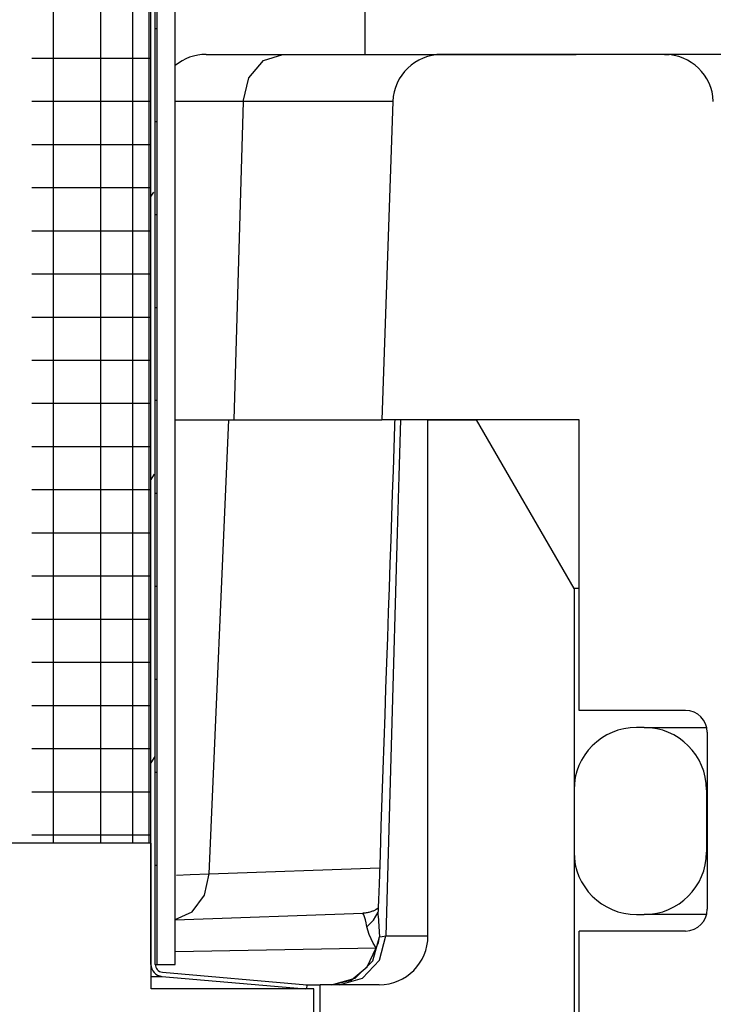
# Model space of a CAD drawing. Extents: x -169 to 7270, y -140 to 2984.
# Tile 196 of 256: x 1846.736 to 1847.625, y 407.76 to 409.023. Entities that reach past the tile are written whole.
import ezdxf

# ---------------------------------------------------------------- set-up
doc = ezdxf.new("R2010")
doc.units = 0
doc.header["$MEASUREMENT"] = 0
doc.header["$PDSIZE"] = 1
doc.layers.get('DEFPOINTS').update_dxf_attribs({"linetype": 'CONTINUOUS'})
doc.layers.add('DIM', color=3, linetype='CONTINUOUS')
doc.layers.add('SPILL-BUCKET', color=1, linetype='CONTINUOUS')
doc.styles.add('SIMPLEX', font='simplex')
doc.dimstyles.new('DIM64', dxfattribs={"dimscale": 64, "dimtxt": 0.09375, "dimasz": 0.09375, "dimexe": 0.0625, "dimexo": 0.0625, "dimgap": 0.046875, "dimtad": 1, "dimdec": 4, "dimzin": 3, "dimdsep": 46, "dimlunit": 4, "dimtxsty": 'SIMPLEX', "dimcen": 0, "dimclrd": 256, "dimclre": 256, "dimclrt": 256, "dimadec": 0, "dimazin": 0, "dimtfac": 1, "dimtdec": 4, "dimtmove": 0, "dimatfit": 3, "dimfxl": 1, "dimfrac": 2, "dimtolj": 1, "dimtzin": 0, "dimarcsym": 0})

# ---------------------------------------------------------------- blocks, each defined once
blk = doc.blocks.new('*D7')
at = {"layer": 'DEFPOINTS', "color": 0, "transparency": 16777216}
for p in [(2010, 414.2886), (1374, 414.0074), (1374, 136.5159)]:
    blk.add_point(p, dxfattribs=at)
at = {"layer": 'DIM', "lineweight": -2, "transparency": 16777216}
for p, q in [((2010, 410.2886), (2010, 132.5159)), ((1374, 410.0074), (1374, 132.5159)), ((2004, 136.5159), (1380, 136.5159))]:
    blk.add_line(p, q, dxfattribs=at)
at = {"layer": 'DIM', "transparency": 16777216}
for points in [[(1380, 137.5159), (1380, 135.5159), (1374, 136.5159)], [(2004, 137.5159), (2004, 135.5159), (2010, 136.5159)]]:
    blk.add_solid(points, dxfattribs=at)
at = {"layer": 'DIM', "transparency": 16777216, "insert": (1692, 144.0873), "char_height": 6, "attachment_point": 5, "style": 'SIMPLEX'}
blk.add_mtext('\\A1;53\'-0" (F.V. TANK SLAB)', dxfattribs=at)

msp = doc.modelspace()

# ---------------------------------------------------------------- linework, layer by layer
at = {"layer": 'SPILL-BUCKET', "color": 7, "linetype": 'Continuous'}
for p, q in [((1846.90418, 407.81153), (1846.90418, 410.08081)), ((1846.90967, 407.81153), (1846.90967, 410.08081)), ((1846.91217, 407.81153), (1846.91217, 410.08497)), ((1846.93515, 407.81153), (1846.93515, 410.08497)), ((1846.90155, 409.87417), (1846.90155, 407.96717)), ((1846.77865, 409.85655), (1846.77865, 407.96717)), ((1846.83937, 409.85655), (1846.83937, 407.96717)), ((1846.88066, 409.8574), (1846.88066, 407.96717)), ((1846.90967, 409.01184), (1846.91154, 409.01184)), ((1846.91154, 409.01184), (1846.91217, 409.01184)), ((1846.75147, 408.97385), (1846.80541, 408.97385)), ((1846.80541, 408.97385), (1846.84816, 408.97385)), ((1846.84816, 408.97385), (1846.87913, 408.97385)), ((1846.87913, 408.97385), (1846.89789, 408.97385)), ((1846.89789, 408.97385), (1846.90418, 408.97385)), ((1846.75147, 408.9185), (1846.80541, 408.9185)), ((1846.80541, 408.9185), (1846.84816, 408.9185)), ((1846.84816, 408.9185), (1846.87913, 408.9185)), ((1846.87913, 408.9185), (1846.89789, 408.9185)), ((1846.89789, 408.9185), (1846.90418, 408.9185)), ((1846.97097, 408.91824), (1846.93515, 408.91824)), ((1847.02235, 408.91824), (1846.97097, 408.91824)), ((1847.2145, 408.91824), (1847.02235, 408.91824)), ((1846.90967, 408.89261), (1846.91154, 408.89261)), ((1846.91154, 408.89261), (1846.91217, 408.89261)), ((1846.75147, 408.86315), (1846.80541, 408.86315)), ((1846.80541, 408.86315), (1846.84816, 408.86315)), ((1846.84816, 408.86315), (1846.87913, 408.86315)), ((1846.87913, 408.86315), (1846.89789, 408.86315)), ((1846.89789, 408.86315), (1846.90418, 408.86315)), ((1846.75147, 408.8078), (1846.80541, 408.8078)), ((1846.80541, 408.8078), (1846.84816, 408.8078)), ((1846.84816, 408.8078), (1846.87913, 408.8078)), ((1846.87913, 408.8078), (1846.89789, 408.8078)), ((1846.89789, 408.8078), (1846.90418, 408.8078)), ((1846.90727, 408.80207), (1846.90418, 408.79671)), ((1846.90967, 408.77337), (1846.91154, 408.77337)), ((1846.91154, 408.77337), (1846.91217, 408.77337)), ((1846.75147, 408.75245), (1846.80541, 408.75245)), ((1846.80541, 408.75245), (1846.84816, 408.75245)), ((1846.84816, 408.75245), (1846.87913, 408.75245)), ((1846.87913, 408.75245), (1846.89789, 408.75245)), ((1846.89789, 408.75245), (1846.90418, 408.75245)), ((1846.75147, 408.6971), (1846.80541, 408.6971)), ((1846.80541, 408.6971), (1846.84816, 408.6971)), ((1846.84816, 408.6971), (1846.87913, 408.6971)), ((1846.87913, 408.6971), (1846.89789, 408.6971)), ((1846.89789, 408.6971), (1846.90418, 408.6971)), ((1846.90967, 408.65413), (1846.91154, 408.65413)), ((1846.91154, 408.65413), (1846.91217, 408.65413)), ((1846.75147, 408.64176), (1846.80541, 408.64176)), ((1846.80541, 408.64176), (1846.84816, 408.64176)), ((1846.84816, 408.64176), (1846.87913, 408.64176)), ((1846.87913, 408.64176), (1846.89789, 408.64176)), ((1846.89789, 408.64176), (1846.90418, 408.64176)), ((1846.75147, 408.58641), (1846.80541, 408.58641)), ((1846.80541, 408.58641), (1846.84816, 408.58641)), ((1846.84816, 408.58641), (1846.87913, 408.58641)), ((1846.87913, 408.58641), (1846.89789, 408.58641)), ((1846.89789, 408.58641), (1846.90418, 408.58641)), ((1846.90967, 408.5349), (1846.91154, 408.5349)), ((1846.91154, 408.5349), (1846.91217, 408.5349)), ((1846.75147, 408.53106), (1846.80541, 408.53106)), ((1846.80541, 408.53106), (1846.84816, 408.53106)), ((1846.84816, 408.53106), (1846.87913, 408.53106)), ((1846.87913, 408.53106), (1846.89789, 408.53106)), ((1846.89789, 408.53106), (1846.90418, 408.53106)), ((1846.75147, 408.47571), (1846.80541, 408.47571)), ((1846.80541, 408.47571), (1846.84816, 408.47571)), ((1846.84816, 408.47571), (1846.87913, 408.47571)), ((1846.87913, 408.47571), (1846.89789, 408.47571)), ((1846.89789, 408.47571), (1846.90418, 408.47571)), ((1846.90815, 408.4402), (1846.90418, 408.43332)), ((1846.75147, 408.42036), (1846.80541, 408.42036)), ((1846.80541, 408.42036), (1846.84816, 408.42036)), ((1846.84816, 408.42036), (1846.87913, 408.42036)), ((1846.87913, 408.42036), (1846.89789, 408.42036)), ((1846.89789, 408.42036), (1846.90418, 408.42036)), ((1846.90967, 408.41566), (1846.91154, 408.41566)), ((1846.91154, 408.41566), (1846.91217, 408.41566)), ((1846.75147, 408.36501), (1846.80541, 408.36501)), ((1846.80541, 408.36501), (1846.84816, 408.36501)), ((1846.84816, 408.36501), (1846.87913, 408.36501)), ((1846.87913, 408.36501), (1846.89789, 408.36501)), ((1846.89789, 408.36501), (1846.90418, 408.36501)), ((1846.75147, 408.30967), (1846.80541, 408.30967)), ((1846.80541, 408.30967), (1846.84816, 408.30967)), ((1846.84816, 408.30967), (1846.87913, 408.30967)), ((1846.87913, 408.30967), (1846.89789, 408.30967)), ((1846.89789, 408.30967), (1846.90418, 408.30967)), ((1846.90967, 408.29642), (1846.91154, 408.29642)), ((1846.91154, 408.29642), (1846.91217, 408.29642)), ((1846.75147, 408.25432), (1846.80541, 408.25432)), ((1846.80541, 408.25432), (1846.84816, 408.25432)), ((1846.84816, 408.25432), (1846.87913, 408.25432)), ((1846.87913, 408.25432), (1846.89789, 408.25432)), ((1846.89789, 408.25432), (1846.90418, 408.25432)), ((1846.75147, 408.19897), (1846.80541, 408.19897)), ((1846.80541, 408.19897), (1846.84816, 408.19897)), ((1846.84816, 408.19897), (1846.87913, 408.19897)), ((1846.87913, 408.19897), (1846.89789, 408.19897)), ((1846.89789, 408.19897), (1846.90418, 408.19897)), ((1846.90967, 408.17719), (1846.91154, 408.17719)), ((1846.91154, 408.17719), (1846.91217, 408.17719)), ((1846.75147, 408.14362), (1846.80541, 408.14362)), ((1846.80541, 408.14362), (1846.84816, 408.14362)), ((1846.84816, 408.14362), (1846.87913, 408.14362)), ((1846.87913, 408.14362), (1846.89789, 408.14362)), ((1846.89789, 408.14362), (1846.90418, 408.14362)), ((1847.53674, 408.11536), (1847.52675, 408.11536)), ((1847.53674, 408.11536), (1847.54571, 408.11536)), ((1846.75147, 408.08827), (1846.80541, 408.08827)), ((1846.80541, 408.08827), (1846.84816, 408.08827)), ((1846.84816, 408.08827), (1846.87913, 408.08827)), ((1846.87913, 408.08827), (1846.89789, 408.08827)), ((1846.89789, 408.08827), (1846.90418, 408.08827)), ((1846.90903, 408.07833), (1846.90418, 408.06993)), ((1846.90967, 408.05795), (1846.91154, 408.05795)), ((1846.91154, 408.05795), (1846.91217, 408.05795)), ((1846.75147, 408.03292), (1846.80541, 408.03292)), ((1846.80541, 408.03292), (1846.84816, 408.03292)), ((1846.84816, 408.03292), (1846.87913, 408.03292)), ((1846.87913, 408.03292), (1846.89789, 408.03292)), ((1846.89789, 408.03292), (1846.90418, 408.03292)), ((1847.44681, 408.03541), (1847.44681, 407.95547)), ((1847.61669, 408.03541), (1847.61669, 407.95547)), ((1847.61694, 408.03541), (1847.61669, 408.03541)), ((1847.61768, 408.03541), (1847.61694, 408.03541)), ((1846.75147, 407.97757), (1846.80541, 407.97757)), ((1846.80541, 407.97757), (1846.84816, 407.97757)), ((1846.84816, 407.97757), (1846.87913, 407.97757)), ((1846.87913, 407.97757), (1846.89789, 407.97757)), ((1846.89789, 407.97757), (1846.90418, 407.97757)), ((1846.90467, 407.96707), (1846.90467, 407.96717)), ((1847.61669, 407.95547), (1847.61694, 407.95547)), ((1847.61694, 407.95547), (1847.61769, 407.95547)), ((1846.90967, 407.93871), (1846.91154, 407.93871)), ((1846.91154, 407.93871), (1846.91217, 407.93871)), ((1847.52675, 407.87552), (1847.53674, 407.87552)), ((1847.54569, 407.87552), (1847.53674, 407.87552)), ((1847.57246, 407.87552), (1847.54569, 407.87552)), ((1846.90967, 407.81153), (1846.91155, 407.81153)), ((1846.91155, 407.81153), (1846.91217, 407.81153)), ((1846.91217, 407.81153), (1846.93515, 407.81153)), ((1846.91879, 407.80157), (1847.10404, 407.78537)), ((1846.90469, 407.7961), (1846.9149, 407.7961)), ((1846.9149, 407.7961), (1846.91832, 407.7961)), ((1846.91832, 407.7961), (1847.10242, 407.77999)), ((1847.10357, 407.77999), (1847.10242, 407.77999)), ((1847.10404, 407.78537), (1847.10357, 407.77999))]:
    msp.add_line(p, q, dxfattribs=at)
at = {"layer": 'SPILL-BUCKET', "linetype": 'Continuous'}
for p, q in [((1847.17834, 409.07246), (1847.17834, 408.97852)), ((1846.97498, 408.97852), (1846.98132, 408.97852)), ((1846.98132, 408.97852), (1847.00019, 408.97852)), ((1847.00019, 408.97852), (1847.03115, 408.97852)), ((1847.03115, 408.97852), (1847.07348, 408.97852)), ((1847.04841, 408.97051), (1847.07348, 408.97852)), ((1847.07348, 408.97852), (1847.34482, 408.97852)), ((1847.56296, 408.97852), (1847.27692, 408.97852)), ((1847.34482, 408.97852), (1847.38986, 408.97852)), ((1847.38986, 408.97852), (1847.42281, 408.97852)), ((1847.42281, 408.97852), (1847.44289, 408.97852)), ((1847.44289, 408.97852), (1847.44964, 408.97852)), ((1847.56296, 408.97852), (1847.56891, 408.97852)), ((1847.75756, 408.97852), (1847.56891, 408.97852)), ((1847.02978, 408.94854), (1847.04841, 408.97051)), ((1847.02235, 408.91824), (1847.02978, 408.94854)), ((1847.02235, 408.91824), (1847.01067, 408.51009)), ((1847.2145, 408.91824), (1847.20025, 408.51009)), ((1846.93515, 408.51009), (1846.96589, 408.51009)), ((1846.96589, 408.51009), (1847.00397, 408.51009)), ((1846.97896, 407.92761), (1847.00397, 408.51009)), ((1847.00397, 408.51009), (1847.20025, 408.51009)), ((1847.4533, 408.51009), (1847.20025, 408.51009)), ((1847.21684, 408.51009), (1847.2167, 408.50604)), ((1847.22406, 408.51009), (1847.22202, 408.43763)), ((1847.25943, 408.51009), (1847.32189, 408.51009)), ((1847.25943, 407.84794), (1847.25943, 408.51009)), ((1847.44681, 408.29373), (1847.32189, 408.51009)), ((1847.4533, 408.1371), (1847.4533, 408.51009)), ((1847.21657, 408.50198), (1847.2156, 408.47339)), ((1847.2167, 408.50604), (1847.21657, 408.50198)), ((1847.2156, 408.47339), (1847.21464, 408.44479)), ((1847.21464, 408.44479), (1847.21365, 408.41542)), ((1847.22202, 408.43763), (1847.21999, 408.36515)), ((1847.21365, 408.41542), (1847.21266, 408.38605)), ((1847.21266, 408.38605), (1847.21164, 408.35581)), ((1847.21164, 408.35581), (1847.21062, 408.32557)), ((1847.21999, 408.36515), (1847.2127, 408.10665)), ((1847.21062, 408.32557), (1847.20957, 408.29437)), ((1847.20957, 408.29437), (1847.20851, 408.26317)), ((1847.44843, 408.29373), (1847.44681, 408.29373)), ((1847.44681, 408.29373), (1847.44681, 407.49503)), ((1847.45329, 408.29373), (1847.44843, 408.29373)), ((1847.20851, 408.26317), (1847.20742, 408.23087)), ((1847.20742, 408.23087), (1847.20633, 408.19857)), ((1847.20633, 408.19857), (1847.20519, 408.16502)), ((1847.20519, 408.16502), (1847.20405, 408.13146)), ((1847.20405, 408.13146), (1847.20287, 408.09642)), ((1847.58981, 408.1371), (1847.4533, 408.1371)), ((1847.2127, 408.10665), (1847.20537, 407.84794)), ((1847.54571, 408.11536), (1847.57254, 408.11536)), ((1847.57254, 408.11536), (1847.61705, 408.11536)), ((1847.61769, 408.10921), (1847.61769, 407.88217)), ((1847.20287, 408.09642), (1847.20168, 408.06138)), ((1847.20168, 408.06138), (1847.20044, 408.02511)), ((1847.20044, 408.02511), (1847.19921, 407.98883)), ((1847.19921, 407.98883), (1847.19795, 407.95183)), ((1847.19795, 407.95183), (1847.19669, 407.91484)), ((1846.93709, 407.92601), (1846.95439, 407.92667)), ((1846.95439, 407.92667), (1846.97896, 407.92761)), ((1846.9727, 407.90009), (1846.97896, 407.92761)), ((1846.97896, 407.92761), (1847.19739, 407.93524)), ((1847.19669, 407.91484), (1847.196, 407.89443)), ((1846.957, 407.87907), (1846.9727, 407.90009)), ((1847.196, 407.89443), (1847.1953, 407.87403)), ((1846.93515, 407.86895), (1846.957, 407.87907)), ((1846.93516, 407.86864), (1847.1758, 407.87704)), ((1847.17598, 407.87706), (1847.17577, 407.87706)), ((1847.17729, 407.875), (1847.1758, 407.87704)), ((1847.1762, 407.87707), (1847.17598, 407.87706)), ((1847.17751, 407.87714), (1847.1762, 407.87707)), ((1847.17882, 407.87727), (1847.17751, 407.87714)), ((1847.18011, 407.87745), (1847.17882, 407.87727)), ((1847.18138, 407.87765), (1847.18011, 407.87745)), ((1847.18261, 407.8779), (1847.18138, 407.87765)), ((1847.18382, 407.87818), (1847.18261, 407.8779)), ((1847.18497, 407.87849), (1847.18382, 407.87818)), ((1847.1861, 407.87883), (1847.18497, 407.87849)), ((1847.18717, 407.87919), (1847.1861, 407.87883)), ((1847.1882, 407.87957), (1847.18717, 407.87919)), ((1847.18918, 407.87996), (1847.1882, 407.87957)), ((1847.19011, 407.88037), (1847.18918, 407.87996)), ((1847.18942, 407.8683), (1847.19551, 407.87847)), ((1847.19099, 407.88079), (1847.19011, 407.88037)), ((1847.19183, 407.88121), (1847.19099, 407.88079)), ((1847.19231, 407.88147), (1847.19183, 407.88121)), ((1847.19277, 407.88172), (1847.19231, 407.88147)), ((1847.19322, 407.88198), (1847.19277, 407.88172)), ((1847.19363, 407.88223), (1847.19322, 407.88198)), ((1847.19406, 407.88249), (1847.19363, 407.88223)), ((1847.19446, 407.88275), (1847.19406, 407.88249)), ((1847.19563, 407.88356), (1847.19446, 407.88275)), ((1847.17924, 407.86859), (1847.17729, 407.875)), ((1847.18009, 407.86468), (1847.17924, 407.86859)), ((1847.18097, 407.85974), (1847.18009, 407.86468)), ((1847.18097, 407.85974), (1847.18942, 407.8683)), ((1847.19543, 407.87399), (1847.1973, 407.8469)), ((1847.61686, 407.87552), (1847.57246, 407.87552)), ((1847.18385, 407.84969), (1847.18097, 407.85974)), ((1847.58981, 407.85429), (1847.4533, 407.85429)), ((1847.4533, 407.542), (1847.4533, 407.85429)), ((1847.18925, 407.83882), (1847.18385, 407.84969)), ((1847.18869, 407.81611), (1847.1973, 407.8469)), ((1847.19322, 407.83256), (1847.18925, 407.83882)), ((1847.19322, 407.83256), (1847.19585, 407.83965)), ((1847.19585, 407.83965), (1847.1973, 407.8469)), ((1847.1973, 407.8469), (1847.20069, 407.84742)), ((1847.19737, 407.81672), (1847.20537, 407.84794)), ((1847.20069, 407.84742), (1847.20537, 407.84794)), ((1847.20537, 407.84794), (1847.23531, 407.84794)), ((1847.23531, 407.84794), (1847.25339, 407.84794)), ((1847.25339, 407.84794), (1847.25943, 407.84794)), ((1846.93516, 407.82803), (1847.19322, 407.83256)), ((1847.18146, 407.80821), (1847.19322, 407.83256)), ((1847.16614, 407.79368), (1847.18869, 407.81611)), ((1847.1755, 407.79385), (1847.19737, 407.81672)), ((1847.16094, 407.79145), (1847.18146, 407.80821)), ((1847.13557, 407.78549), (1847.16614, 407.79368)), ((1847.13557, 407.78549), (1847.16094, 407.79145)), ((1847.14562, 407.78549), (1847.1755, 407.79385)), ((1847.10266, 407.78549), (1847.11643, 407.78549)), ((1847.11643, 407.78549), (1847.12103, 407.78549)), ((1847.19698, 407.78549), (1847.12103, 407.78549)), ((1847.12103, 407.4732), (1847.12103, 407.78549))]:
    msp.add_line(p, q, dxfattribs=at)
at = {"layer": 'SPILL-BUCKET', "color": 1, "linetype": 'Continuous'}
for p, q in [((1846.90467, 407.96717), (1846.38503, 407.96717)), ((1846.90467, 407.77999), (1846.90467, 407.96717)), ((1846.90467, 407.77999), (1846.90467, 407.80763)), ((1847.11328, 407.77999), (1846.90467, 407.77999)), ((1847.11328, 407.59812), (1847.11328, 407.77999))]:
    msp.add_line(p, q, dxfattribs=at)
at = {"layer": 'SPILL-BUCKET', "linetype": 'Continuous'}
for centre, radius, start, end in [((1846.97498, 408.91606), 0.06246, 90, 129.61925), ((1847.27692, 408.91606), 0.06246, 90, 178), ((1847.56296, 408.91606), 0.06246, 2, 90), ((1847.58981, 408.10921), 0.02788, 0, 90), ((1847.58981, 407.88217), 0.02788, 270, 0), ((1847.19698, 407.84794), 0.06246, 270, 0)]:
    msp.add_arc(centre, radius, start, end, dxfattribs=at)
at = {"layer": 'SPILL-BUCKET', "color": 7, "linetype": 'Continuous'}
for centre, radius, start, end in [((1847.52675, 408.03541), 0.07995, 90, 180), ((1847.53674, 408.03541), 0.07995, 0, 90), ((1847.52675, 407.95547), 0.07995, 180, 270), ((1847.53674, 407.95547), 0.07995, 270, 0), ((1846.91967, 407.81153), 0.01549, 180, 265), ((1846.91967, 407.81153), 0.00999, 180, 265)]:
    msp.add_arc(centre, radius, start, end, dxfattribs=at)

# ---------------------------------------------------------------- dimensions: what is measured, and where the dimension line sits
at = {"layer": 'DIM'}
dim = msp.add_linear_dim(base=(1374, 136.51592), p1=(2010, 414.28861), p2=(1374, 414.00736), angle=180, text='<> (F.V. TANK SLAB)', dimstyle='DIM64', dxfattribs=at)
dim.commit()
dim.dimension.update_dxf_attribs({"geometry": '*D7', "text_midpoint": (1692, 144.08735)})

doc.saveas('drawing.dxf')
